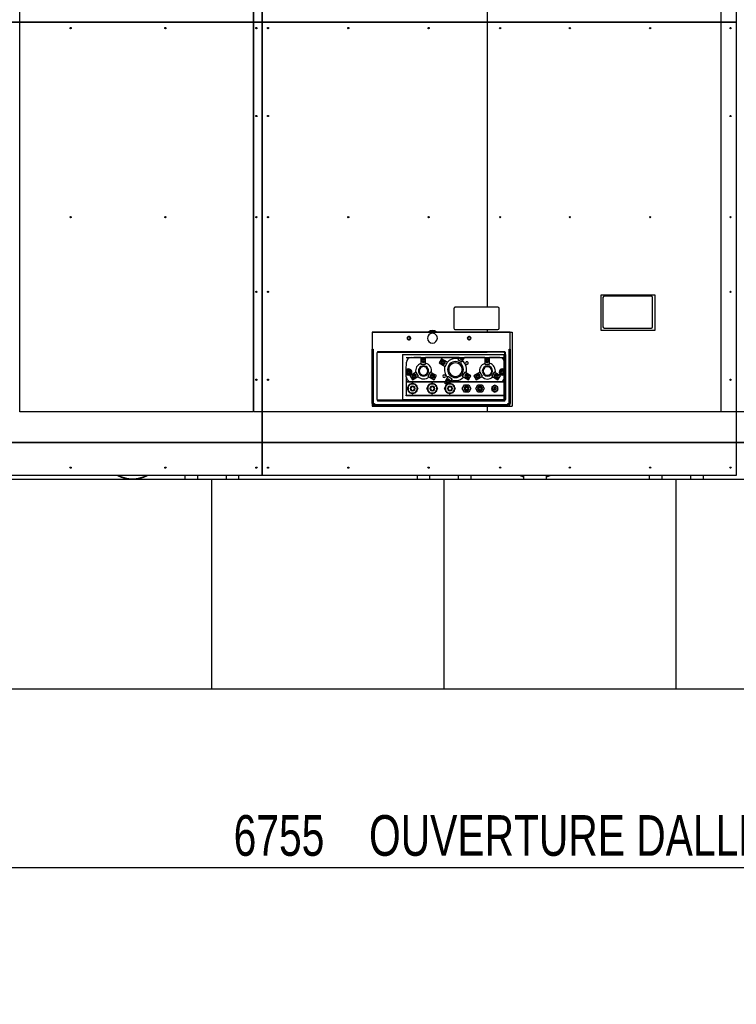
# Model space of a CAD drawing. Header units: millimetres. Extents: x 5 to 589, y 5 to 415.
# Tile 36 of 104: x 127 to 180, y 166 to 239. Entities that reach past the tile are written whole.
import ezdxf

# ---------------------------------------------------------------- set-up
doc = ezdxf.new("R2010")
doc.units = ezdxf.units.MM
doc.layers.add('COTES', color=1, linetype='Continuous')
doc.layers.add('TRAIT-FORT', color=4, linetype='Continuous', lineweight=25)
doc.styles.add('SLDTEXTSTYLE0', font='TXT', dxfattribs={"width": 0.75})
doc.dimstyles.new('SLDDIMSTYLE0', dxfattribs={"dimtxt": 3, "dimasz": 2, "dimexe": 0, "dimexo": 0.0625, "dimgap": 0.75, "dimtad": 1, "dimlfac": 35, "dimrnd": 1e-09, "dimzin": 12, "dimdsep": 46, "dimtxsty": 'SLDTEXTSTYLE0', "dimsah": 1, "dimcen": 0.09, "dimadec": 0, "dimazin": 3, "dimtfac": 1, "dimtofl": 0, "dimtmove": 0, "dimatfit": 3, "dimfxl": 1, "dimfrac": 2, "dimtolj": 1, "dimtzin": 12, "dimarcsym": 0})

# ---------------------------------------------------------------- blocks, each defined once
blk = doc.blocks.new('_D_10')
at = {"layer": 'COTES', "color": 1, "transparency": 16777216}
for p, q in [((72.861, 205.638), (72.861, 175.304)), ((265.861, 205.638), (265.861, 175.304)), ((72.861, 176.304), (265.861, 176.304))]:
    blk.add_line(p, q, dxfattribs=at)
for points in [[(72.861, 176.304), (74.861, 175.804), (74.861, 176.804)], [(265.861, 176.304), (263.861, 176.804), (263.861, 175.804)]]:
    blk.add_solid(points, dxfattribs=at)
at = {"layer": 'COTES', "color": 1, "transparency": 16777216, "char_height": 3, "attachment_point": 1, "style": 'SLDTEXTSTYLE0'}
for s, insert in [('6755', (143.042, 180.171)), ('OUVERTURE DALLES FP', (153.034, 180.171))]:
    blk.add_mtext(s, dxfattribs=dict(at, insert=insert))

msp = doc.modelspace()

# ---------------------------------------------------------------- linework, layer by layer
at = {"color": 7, "linetype": 'Continuous'}
for p, q in [((144.49214, 255.70259), (144.49214, 237.06214)), ((144.51753, 237.06214), (144.51753, 255.70259)), ((161.75268, 255.70278), (161.75268, 237.07521)), ((161.77808, 237.07521), (161.77808, 255.70278)), ((127.25699, 237.07086), (127.25699, 255.69425)), ((179.01322, 246.0174), (179.01322, 237.06233)), ((179.03863, 237.06233), (179.03863, 246.02149)), ((127.25699, 236.96201), (127.25699, 237.07086)), ((127.25699, 218.33861), (127.25699, 236.96201)), ((144.49214, 237.06214), (144.49214, 236.97036)), ((144.49214, 236.97036), (144.49214, 218.3299)), ((144.51753, 236.97036), (144.51753, 237.06214)), ((144.51753, 218.3299), (144.51753, 236.97036)), ((161.75268, 237.07521), (161.75268, 237.06233)), ((161.75268, 237.06233), (161.75268, 236.97053)), ((161.75268, 236.97053), (161.75268, 218.34296)), ((161.77808, 237.06233), (161.77808, 237.07521)), ((161.77808, 236.97053), (161.77808, 237.06233)), ((161.77808, 218.34296), (161.77808, 236.97053)), ((179.01322, 237.06233), (179.01322, 236.97053)), ((179.01322, 236.97053), (179.01322, 218.33009)), ((179.03863, 236.97053), (179.03863, 237.06233)), ((179.03863, 218.33009), (179.03863, 236.97053)), ((127.25699, 218.22976), (127.25699, 218.33861)), ((127.25699, 209.92713), (127.25699, 218.22976)), ((144.49214, 218.3299), (144.49214, 218.2381)), ((144.49214, 218.2381), (144.49214, 209.92713)), ((144.51753, 218.2381), (144.51753, 218.3299)), ((144.51753, 209.92713), (144.51753, 218.2381)), ((161.75268, 218.34296), (161.75268, 218.33009)), ((161.75268, 218.33009), (161.75268, 218.23829)), ((161.75268, 218.23829), (161.75268, 217.64122)), ((161.77808, 218.33009), (161.77808, 218.34296)), ((161.77808, 218.23829), (161.77808, 218.33009)), ((161.77808, 217.64122), (161.77808, 218.23829)), ((170.30494, 218.35966), (170.30494, 216.18984)), ((173.87534, 218.45399), (170.39929, 218.45399)), ((173.96968, 216.18984), (173.96968, 218.35966)), ((179.01322, 218.33009), (179.01322, 218.23829)), ((179.01322, 218.23829), (179.01322, 209.92713)), ((179.03863, 218.23829), (179.03863, 218.33009)), ((179.03863, 209.92713), (179.03863, 218.23829)), ((159.29985, 217.55051), (159.29985, 216.09187)), ((161.75268, 217.64122), (159.39057, 217.64122)), ((162.54369, 217.64122), (161.77808, 217.64122)), ((162.6344, 216.09187), (162.6344, 217.55051)), ((157.42962, 215.8132), (153.25921, 215.8132)), ((153.25921, 215.8132), (153.25921, 214.54325)), ((158.00244, 215.8132), (157.42962, 215.8132)), ((161.75268, 215.8132), (158.00244, 215.8132)), ((159.39057, 216.00116), (161.75268, 216.00116)), ((161.75268, 216.00116), (161.75268, 215.8132)), ((161.77808, 215.8132), (161.75268, 215.8132)), ((161.77808, 215.8132), (161.77808, 216.00116)), ((161.77808, 216.00116), (162.54369, 216.00116)), ((163.46423, 215.8132), (161.77808, 215.8132)), ((163.46423, 214.54325), (163.46423, 215.8132)), ((170.39929, 216.0955), (173.87534, 216.0955)), ((153.25921, 210.55195), (153.25921, 214.54325)), ((153.25921, 214.54325), (153.34992, 214.54325)), ((153.34992, 214.54325), (153.34992, 210.55195)), ((153.64146, 214.32372), (153.71276, 214.32372)), ((161.75268, 214.36182), (153.71276, 214.36182)), ((153.71276, 214.32372), (161.75268, 214.32372)), ((161.75268, 214.32372), (161.75268, 214.36182)), ((161.77808, 214.36182), (161.75268, 214.36182)), ((162.95769, 214.36182), (161.77808, 214.36182)), ((161.77808, 214.32409), (161.77808, 214.36182)), ((162.95769, 214.32409), (161.77808, 214.32409)), ((163.01067, 214.36182), (162.95769, 214.36182)), ((163.37352, 212.00333), (163.37352, 214.54325)), ((163.37352, 214.54325), (163.46423, 214.54325)), ((163.46423, 214.54325), (163.46423, 212.00333)), ((153.62205, 210.82408), (153.62205, 214.27111)), ((155.78657, 213.94511), (163.04377, 213.94511)), ((155.78672, 212.99908), (155.78733, 213.58244)), ((156.85771, 213.94418), (156.33086, 213.94473)), ((156.85771, 213.94511), (156.85719, 213.45051)), ((157.00188, 213.79612), (156.9692, 213.73952)), ((156.9692, 213.73952), (157.00188, 213.68291)), ((157.06725, 213.79612), (157.00188, 213.79612)), ((157.00188, 213.68291), (157.06725, 213.68291)), ((157.09993, 213.73952), (157.06725, 213.79612)), ((157.06725, 213.68291), (157.09993, 213.73952)), ((157.21133, 213.45014), (157.21186, 213.94511)), ((159.67986, 213.94121), (157.21186, 213.94381)), ((158.37661, 213.84737), (158.19921, 213.54085)), ((158.83638, 213.58128), (158.37661, 213.84737)), ((158.4647, 213.62948), (158.43202, 213.57288)), ((158.43202, 213.57288), (158.4647, 213.51627)), ((158.53006, 213.62948), (158.4647, 213.62948)), ((158.56274, 213.57288), (158.53006, 213.62948)), ((158.53006, 213.51627), (158.56274, 213.57288)), ((158.65898, 213.27476), (158.83638, 213.58128)), ((159.68212, 213.94511), (159.58755, 213.7817)), ((159.58755, 213.7817), (159.89406, 213.6043)), ((159.82134, 213.94511), (159.82031, 213.9433)), ((159.82031, 213.9433), (159.85298, 213.88669)), ((159.85298, 213.88669), (159.91834, 213.88669)), ((159.89406, 213.6043), (160.09131, 213.94511)), ((159.91834, 213.88669), (159.95102, 213.9433)), ((159.95102, 213.9433), (159.94999, 213.94511)), ((161.57488, 213.93922), (160.08879, 213.94078)), ((161.57489, 213.94511), (161.57436, 213.44555)), ((161.71906, 213.79116), (161.68638, 213.73456)), ((161.68638, 213.73456), (161.71906, 213.67795)), ((161.78442, 213.79116), (161.71906, 213.79116)), ((161.71906, 213.67795), (161.78442, 213.67795)), ((161.81711, 213.73456), (161.78442, 213.79116)), ((161.78442, 213.67795), (161.81711, 213.73456)), ((161.92851, 213.44517), (161.92904, 213.94511)), ((162.49948, 213.93824), (161.92904, 213.93883)), ((162.68091, 213.93805), (162.49948, 213.93824)), ((162.68204, 213.93805), (162.68091, 213.93805)), ((163.05204, 210.82408), (163.05204, 214.22975)), ((163.10138, 214.22975), (163.10138, 214.27111)), ((163.10138, 210.82408), (163.10138, 214.22975)), ((155.92872, 212.93182), (155.88944, 212.86379)), ((155.88944, 212.86379), (155.92872, 212.79575)), ((156.00728, 212.93182), (155.92872, 212.93182)), ((156.04656, 212.86379), (156.00728, 212.93182)), ((156.00728, 212.79575), (156.04656, 212.86379)), ((156.51678, 212.86236), (156.05645, 212.59722)), ((156.69354, 212.55546), (156.51678, 212.86236)), ((156.85719, 213.45051), (157.21133, 213.45014)), ((157.5505, 212.86127), (157.3731, 212.55475)), ((158.01027, 212.59516), (157.5505, 212.86127)), ((158.19921, 213.54085), (158.65898, 213.27476)), ((158.4647, 213.51627), (158.53006, 213.51627)), ((160.09448, 212.85314), (159.91708, 212.54662)), ((160.55425, 212.58705), (160.09448, 212.85314)), ((161.23396, 212.85738), (160.77363, 212.59226)), ((161.41072, 212.5505), (161.23396, 212.85738)), ((161.57436, 213.44555), (161.92851, 213.44517)), ((162.26767, 212.85629), (162.09028, 212.54977)), ((162.72745, 212.5902), (162.26767, 212.85629)), ((162.82306, 212.93182), (162.78378, 212.86379)), ((162.78378, 212.86379), (162.82306, 212.79575)), ((162.90162, 212.93182), (162.82306, 212.93182)), ((162.9409, 212.86379), (162.90162, 212.93182)), ((162.90162, 212.79575), (162.9409, 212.86379)), ((155.78621, 212.50838), (155.78643, 212.72887)), ((155.78657, 212.50501), (155.78657, 212.18525)), ((155.78657, 212.18525), (155.78657, 212.13081)), ((155.78657, 212.13081), (158.63209, 212.13081)), ((158.63209, 212.13081), (155.78657, 212.13081)), ((155.78657, 212.13081), (155.78657, 212.07638)), ((155.92872, 212.79575), (156.00728, 212.79575)), ((156.05645, 212.59722), (156.23321, 212.29033)), ((158.63886, 212.14252), (156.14867, 212.14514)), ((156.23321, 212.29033), (156.69354, 212.55546)), ((156.32187, 212.62117), (156.28919, 212.56457)), ((156.28919, 212.56457), (156.32187, 212.50796)), ((156.38724, 212.62117), (156.32187, 212.62117)), ((156.32187, 212.50796), (156.38724, 212.50796)), ((156.41992, 212.56457), (156.38724, 212.62117)), ((156.38724, 212.50796), (156.41992, 212.56457)), ((157.3731, 212.55475), (157.83287, 212.28864)), ((157.67942, 212.61974), (157.64674, 212.56313)), ((157.64674, 212.56313), (157.67942, 212.50653)), ((157.74478, 212.61974), (157.67942, 212.61974)), ((157.67942, 212.50653), (157.74478, 212.50653)), ((157.77746, 212.56313), (157.74478, 212.61974)), ((157.74478, 212.50653), (157.77746, 212.56313)), ((157.83287, 212.28864), (158.01027, 212.59516)), ((158.85941, 212.52359), (158.5933, 212.06382)), ((158.83512, 212.2412), (158.80244, 212.18459)), ((158.80244, 212.18459), (158.83512, 212.12799)), ((158.90049, 212.2412), (158.83512, 212.2412)), ((158.83512, 212.12799), (158.90049, 212.12799)), ((159.16593, 212.34619), (158.85941, 212.52359)), ((158.93317, 212.18459), (158.90049, 212.2412)), ((158.90049, 212.12799), (158.93317, 212.18459)), ((158.97746, 212.02058), (159.16593, 212.34619)), ((162.68015, 212.13081), (159.04127, 212.13081)), ((159.04127, 212.13081), (162.68015, 212.13081)), ((162.68015, 212.13826), (159.0478, 212.14208)), ((159.91708, 212.54662), (160.37687, 212.28053)), ((160.2234, 212.61163), (160.19072, 212.55502)), ((160.19072, 212.55502), (160.2234, 212.49841)), ((160.28876, 212.61163), (160.2234, 212.61163)), ((160.2234, 212.49841), (160.28876, 212.49841)), ((160.32146, 212.55502), (160.28876, 212.61163)), ((160.28876, 212.49841), (160.32146, 212.55502)), ((160.37687, 212.28053), (160.55425, 212.58705)), ((160.77363, 212.59226), (160.95038, 212.28536)), ((160.95038, 212.28536), (161.41072, 212.5505)), ((161.03905, 212.61621), (161.00637, 212.5596)), ((161.00637, 212.5596), (161.03905, 212.503)), ((161.10441, 212.61621), (161.03905, 212.61621)), ((161.03905, 212.503), (161.10441, 212.503)), ((161.1371, 212.5596), (161.10441, 212.61621)), ((161.10441, 212.503), (161.1371, 212.5596)), ((162.09028, 212.54977), (162.55005, 212.28368)), ((162.3966, 212.61478), (162.36391, 212.55817)), ((162.36391, 212.55817), (162.3966, 212.50157)), ((162.46196, 212.61478), (162.3966, 212.61478)), ((162.3966, 212.50157), (162.46196, 212.50157)), ((162.49464, 212.55817), (162.46196, 212.61478)), ((162.46196, 212.50157), (162.49464, 212.55817)), ((162.55005, 212.28368), (162.72745, 212.5902)), ((163.04377, 212.13081), (162.68015, 212.13081)), ((162.68015, 212.13081), (163.04377, 212.13081)), ((162.82306, 212.79575), (162.90162, 212.79575)), ((155.78657, 212.07638), (155.78657, 212.02196)), ((155.78657, 212.02196), (155.78657, 211.20552)), ((155.85847, 211.64458), (155.95673, 211.81476)), ((155.95673, 211.4744), (155.85847, 211.64458)), ((156.00232, 211.89374), (155.91112, 211.84109)), ((155.91112, 211.84109), (155.91112, 211.73578)), ((155.91112, 211.55338), (155.91112, 211.44807)), ((155.91112, 211.44807), (156.00232, 211.39542)), ((155.95673, 211.81476), (156.05498, 211.98495)), ((156.05498, 211.30422), (155.95673, 211.4744)), ((156.05498, 211.98495), (156.25149, 211.98495)), ((156.25149, 212.0376), (156.16029, 211.98495)), ((156.34269, 211.98495), (156.25149, 212.0376)), ((156.25149, 211.98495), (156.448, 211.98495)), ((156.448, 211.98495), (156.54626, 211.81476)), ((156.54626, 211.4744), (156.448, 211.30422)), ((156.59185, 211.84109), (156.50065, 211.89374)), ((156.50065, 211.39542), (156.59185, 211.44807)), ((156.54626, 211.81476), (156.64451, 211.64458)), ((156.64451, 211.64458), (156.54626, 211.4744)), ((156.59185, 211.73578), (156.59185, 211.84109)), ((156.59185, 211.44807), (156.59185, 211.55338)), ((157.30991, 211.64458), (157.40817, 211.81476)), ((157.40817, 211.4744), (157.30991, 211.64458)), ((157.45376, 211.89374), (157.36256, 211.84109)), ((157.36256, 211.84109), (157.36256, 211.73578)), ((157.36256, 211.55338), (157.36256, 211.44807)), ((157.36256, 211.44807), (157.45376, 211.39542)), ((157.40817, 211.81476), (157.50642, 211.98495)), ((157.50642, 211.30422), (157.40817, 211.4744)), ((157.50642, 211.98495), (157.70293, 211.98495)), ((157.70293, 212.0376), (157.61173, 211.98495)), ((157.79413, 211.98495), (157.70293, 212.0376)), ((157.70293, 211.98495), (157.89944, 211.98495)), ((157.89944, 211.98495), (157.9977, 211.81476)), ((157.9977, 211.4744), (157.89944, 211.30422)), ((158.04329, 211.84109), (157.95209, 211.89374)), ((157.95209, 211.39542), (158.04329, 211.44807)), ((157.9977, 211.81476), (158.09595, 211.64458)), ((158.09595, 211.64458), (157.9977, 211.4744)), ((158.04329, 211.73578), (158.04329, 211.84109)), ((158.04329, 211.44807), (158.04329, 211.55338)), ((158.5933, 212.06382), (158.79019, 211.94986)), ((158.61394, 211.64458), (158.7122, 211.81476)), ((158.7122, 211.4744), (158.61394, 211.64458)), ((158.75779, 211.89374), (158.66659, 211.84109)), ((158.66659, 211.84109), (158.66659, 211.73578)), ((158.66659, 211.55338), (158.66659, 211.44807)), ((158.66659, 211.44807), (158.75779, 211.39542)), ((158.7122, 211.81476), (158.81045, 211.98495)), ((158.81045, 211.30422), (158.7122, 211.4744)), ((158.81045, 211.98495), (159.00695, 211.98495)), ((159.00695, 212.0376), (158.91575, 211.98495)), ((159.09816, 211.98495), (159.00695, 212.0376)), ((159.00695, 211.98495), (159.20346, 211.98495)), ((159.20346, 211.98495), (159.30173, 211.81476)), ((159.30173, 211.4744), (159.20346, 211.30422)), ((159.34732, 211.84109), (159.25612, 211.89374)), ((159.25612, 211.39542), (159.34732, 211.44807)), ((159.30173, 211.81476), (159.39997, 211.64458)), ((159.39997, 211.64458), (159.30173, 211.4744)), ((159.34732, 211.73578), (159.34732, 211.84109)), ((159.34732, 211.44807), (159.34732, 211.55338)), ((159.91736, 211.64458), (160.07448, 211.91673)), ((160.07448, 211.37244), (159.91736, 211.64458)), ((160.07448, 211.91673), (160.38873, 211.91673)), ((160.38873, 211.91673), (160.54585, 211.64458)), ((160.54585, 211.64458), (160.38873, 211.37244)), ((160.91522, 211.64096), (161.07235, 211.9131)), ((161.07235, 211.36881), (160.91522, 211.64096)), ((161.07235, 211.9131), (161.3866, 211.9131)), ((161.3866, 211.9131), (161.54372, 211.64096)), ((161.54372, 211.64096), (161.3866, 211.36881)), ((162.09126, 211.656), (162.08258, 211.64096)), ((162.08258, 211.64096), (162.09126, 211.6259)), ((162.19163, 211.82983), (162.09126, 211.77189)), ((162.09126, 211.77189), (162.09126, 211.656)), ((162.09126, 211.656), (162.14145, 211.74292)), ((162.09126, 211.6259), (162.09126, 211.51002)), ((162.14145, 211.53898), (162.09126, 211.6259)), ((162.09126, 211.51002), (162.19163, 211.45207)), ((162.14145, 211.74292), (162.19163, 211.82983)), ((162.19163, 211.45207), (162.14145, 211.53898)), ((162.20031, 211.84488), (162.19163, 211.82983)), ((162.19163, 211.45207), (162.20031, 211.43702)), ((162.21769, 211.84488), (162.20031, 211.84488)), ((162.20031, 211.43702), (162.21769, 211.43702)), ((162.31805, 211.90283), (162.21769, 211.84488)), ((162.21769, 211.84488), (162.31805, 211.84488)), ((162.21769, 211.43702), (162.31805, 211.37908)), ((162.31805, 211.43702), (162.21769, 211.43702)), ((162.41841, 211.84488), (162.31805, 211.90283)), ((162.31805, 211.84488), (162.41841, 211.84488)), ((162.31805, 211.37908), (162.41841, 211.43702)), ((162.41841, 211.43702), (162.31805, 211.43702)), ((162.43579, 211.84488), (162.41841, 211.84488)), ((162.41841, 211.43702), (162.43579, 211.43702)), ((162.44448, 211.82983), (162.43579, 211.84488)), ((162.43579, 211.43702), (162.44448, 211.45207)), ((162.54484, 211.77189), (162.44448, 211.82983)), ((162.44448, 211.82983), (162.49467, 211.74292)), ((162.49467, 211.53898), (162.44448, 211.45207)), ((162.44448, 211.45207), (162.54484, 211.51002)), ((162.49467, 211.74292), (162.54484, 211.656)), ((162.54484, 211.6259), (162.49467, 211.53898)), ((162.54484, 211.656), (162.54484, 211.77189)), ((162.55353, 211.64096), (162.54484, 211.656)), ((162.54484, 211.6259), (162.55353, 211.64096)), ((162.54484, 211.51002), (162.54484, 211.6259)), ((163.37352, 210.55195), (163.37352, 212.00333)), ((163.37352, 212.00333), (163.46423, 212.00333)), ((163.46423, 212.00333), (163.46423, 210.55195)), ((153.71276, 210.77619), (153.63674, 210.77619)), ((161.75268, 210.77619), (153.71276, 210.77619)), ((153.71276, 210.73337), (161.75268, 210.73337)), ((155.78657, 211.20552), (155.78657, 211.15109)), ((155.78657, 211.09667), (155.78657, 211.15109)), ((155.78657, 211.15109), (155.87729, 211.15109)), ((155.87729, 211.09667), (155.78657, 211.09667)), ((155.87729, 211.15109), (163.04377, 211.15109)), ((155.87729, 211.09667), (155.87729, 211.15109)), ((163.04377, 211.09667), (155.87729, 211.09667)), ((156.25149, 211.30422), (156.05498, 211.30422)), ((156.16029, 211.30422), (156.25149, 211.25156)), ((156.448, 211.30422), (156.25149, 211.30422)), ((156.25149, 211.25156), (156.34269, 211.30422)), ((157.70293, 211.30422), (157.50642, 211.30422)), ((157.61173, 211.30422), (157.70293, 211.25156)), ((157.89944, 211.30422), (157.70293, 211.30422)), ((157.70293, 211.25156), (157.79413, 211.30422)), ((159.00695, 211.30422), (158.81045, 211.30422)), ((158.91575, 211.30422), (159.00695, 211.25156)), ((159.20346, 211.30422), (159.00695, 211.30422)), ((159.00695, 211.25156), (159.09816, 211.30422)), ((160.38873, 211.37244), (160.07448, 211.37244)), ((161.3866, 211.36881), (161.07235, 211.36881)), ((161.75268, 210.73337), (161.75268, 210.77619)), ((161.75268, 210.73337), (161.77808, 210.73337)), ((161.77808, 210.73337), (161.77808, 210.77619)), ((161.77808, 210.77619), (163.01067, 210.77619)), ((161.77808, 210.73337), (163.01067, 210.73337)), ((163.01067, 210.77619), (163.05204, 210.77619)), ((163.05204, 210.77619), (163.05204, 210.82408)), ((153.34992, 210.55195), (153.44063, 210.55195)), ((153.44063, 210.55195), (153.44063, 210.46124)), ((153.44063, 210.46124), (163.28281, 210.46124)), ((163.28281, 210.37053), (153.44063, 210.37053)), ((161.75268, 210.37053), (161.75268, 209.92713)), ((161.77808, 209.92713), (161.77808, 210.37053)), ((163.28281, 210.46124), (163.28281, 210.55195)), ((163.28281, 210.55195), (163.37352, 210.55195)), ((144.49214, 209.92713), (127.25699, 209.92713)), ((161.75268, 209.92713), (144.51753, 209.92713)), ((179.01322, 209.92713), (161.77808, 209.92713)), ((196.27377, 209.92713), (179.03863, 209.92713)), ((242.44747, 207.66534), (75.12017, 207.66534)), ((75.12017, 207.66534), (242.44747, 207.66534))]:
    msp.add_line(p, q, dxfattribs=at)
for centre in [(158.49738, 213.57288), (157.7121, 212.56314), (161.07173, 212.5596)]:
    msp.add_circle(centre, 0.11321, dxfattribs=at)
for centre, radius, start, end in [((170.39928, 218.35965), 0.09434, 89.997032, 179.9950674), ((173.87535, 218.35966), 0.09433, 359.9981331, 90.0018016), ((159.39056, 217.55051), 0.09071, 89.9988486, 180.0011514), ((162.54368, 217.5505), 0.09072, 0.0041522, 89.9958478), ((157.71602, 215.35966), 0.54425, 89.9991989, 122.2712403), ((157.71604, 215.35966), 0.54425, 57.7287597, 90.0008011), ((159.39056, 216.09187), 0.09071, 179.9988921, 270.0011079), ((162.54368, 216.09188), 0.09072, 270.0041957, 359.9958043), ((170.39929, 216.18985), 0.09435, 180.0038171, 269.9961829), ((173.87534, 216.18984), 0.09434, 270.004984, 0.0029819), ((155.98073, 215.35963), 0.13625, 154.3126429, 179.9941292), ((155.98055, 215.35964), 0.13607, 179.9982453, 282.8528738), ((155.9805, 215.35965), 0.13604, 102.8343747, 154.2759151), ((155.98052, 215.35965), 0.09649, 149.9925955, 270.004232), ((155.98046, 215.35975), 0.09639, 119.993391, 150.0278844), ((155.98054, 215.35968), 0.09649, 89.9994037, 120.0147674), ((155.98057, 215.35965), 0.13604, 359.9972292, 102.8630462), ((155.98057, 215.35975), 0.0966, 269.9751814, 299.9573006), ((155.98053, 215.35964), 0.09653, 330.0088689, 89.9885107), ((155.98053, 215.35964), 0.13607, 282.8625138, 334.2936149), ((155.98046, 215.35973), 0.09663, 300.0168723, 329.9831277), ((155.9806, 215.35965), 0.13602, 334.2776794, 359.9991286), ((157.71604, 215.35965), 0.36284, 359.9988596, 180.0011513), ((157.71604, 215.35965), 0.36284, 180.0001963, 359.9998146), ((160.42558, 215.35963), 0.13625, 154.3126429, 179.9941291), ((160.4254, 215.35964), 0.13607, 179.9982453, 282.8528738), ((160.42535, 215.35965), 0.13604, 102.8343747, 154.2759151), ((160.42537, 215.35965), 0.09649, 149.9925955, 270.0042321), ((160.42532, 215.35975), 0.09639, 119.9933909, 150.0278845), ((160.4254, 215.35968), 0.09649, 89.9994036, 120.0147674), ((160.42542, 215.35965), 0.13604, 359.9972292, 102.8630462), ((160.42542, 215.35975), 0.0966, 269.9751814, 299.9573007), ((160.42538, 215.35964), 0.09653, 330.0088689, 89.9885106), ((160.42538, 215.35964), 0.13607, 282.8625138, 334.2936149), ((160.42532, 215.35973), 0.09663, 300.0168723, 329.9831277), ((160.42545, 215.35965), 0.13602, 334.2776794, 359.9991286), ((153.7117, 214.26792), 0.08971, 141.5360787, 177.963883), ((153.71264, 214.27124), 0.09054, 119.9727552, 143.5975001), ((153.71274, 214.27121), 0.09061, 89.9825954, 120.0163744), ((162.9577, 214.22977), 0.09432, 59.9978868, 90.0025855), ((162.95771, 214.22978), 0.0943, 29.9951546, 60.0048454), ((163.01067, 214.27111), 0.09071, 30.0001447, 90.0001314), ((163.01064, 214.2711), 0.09075, 0.0055751, 29.9933946), ((156.1502, 213.58206), 0.36287, 90.1189638, 179.9391523), ((157.03456, 213.73951), 0.15893, 90.0017196, 269.9982886), ((157.03457, 213.73952), 0.11721, 90.0000004, 270.0000004), ((157.03456, 213.73952), 0.11321, 90.0000946, 269.9999519), ((157.03457, 213.73951), 0.15893, 269.9979943, 90.002014), ((157.03457, 213.73952), 0.11321, 269.9948653, 90.0051811), ((157.03457, 213.73952), 0.11721, 270.0000004, 90.0000004), ((158.49738, 213.57288), 0.15894, 90.0010518, 269.9989813), ((158.49738, 213.57288), 0.1172, 89.999191, 270.000809), ((158.49738, 213.57288), 0.15894, 270.0010462, 89.9989869), ((158.49738, 213.57288), 0.1172, 270, 90), ((159.41538, 213.04157), 0.81646, 89.940705, 137.3582025), ((159.41537, 213.04159), 0.58783, 89.9394048, 269.9385217), ((159.41536, 213.04159), 0.58783, 269.9396037, 89.9383228), ((159.41529, 213.04111), 0.81692, 75.7618552, 89.9343958), ((159.88565, 213.94329), 0.15891, 179.343872, 270.0068915), ((159.88765, 213.94132), 0.11524, 178.1112051, 269.0139361), ((159.88567, 213.9433), 0.11322, 179.0794389, 269.9980954), ((159.88568, 213.9433), 0.15893, 269.9933403, 0.6481935), ((159.88567, 213.94326), 0.11318, 269.9966963, 0.9222243), ((159.88368, 213.94129), 0.11521, 270.9869993, 1.884941), ((159.41538, 213.0416), 0.81641, 342.4927025, 50.5718311), ((160.2571, 213.5264), 0.09651, 359.9290457, 179.9413011), ((161.75174, 213.73456), 0.15894, 90.0010187, 269.9989813), ((161.75174, 213.73456), 0.1172, 89.999191, 270.000809), ((161.75174, 213.73456), 0.11321, 90.0000946, 269.9999054), ((161.75174, 213.73456), 0.15894, 270.0010131, 89.9989869), ((161.75174, 213.73456), 0.1172, 270, 90), ((161.75174, 213.73456), 0.11321, 270.0000866, 89.9999133), ((162.68166, 213.57519), 0.36286, 359.9400763, 89.9397299), ((162.95769, 214.22973), 0.09435, 17.1823205, 30.0108478), ((162.95745, 214.22969), 0.09459, 0.0320105, 17.163879), ((155.968, 212.86379), 0.22679, 90.0020394, 270.0000819), ((155.968, 212.86379), 0.17745, 90.0021288, 270.0005825), ((155.968, 212.86379), 0.13607, 90.000631, 269.999369), ((155.968, 212.86379), 0.22679, 269.999918, 90.0022033), ((155.968, 212.86379), 0.17745, 270.0021238, 90.0005876), ((155.968, 212.86379), 0.13607, 270.000602, 89.999398), ((157.05668, 212.94246), 0.58966, 109.8412166, 190.073724), ((157.05665, 212.94249), 0.37735, 89.9369745, 269.9401885), ((157.05667, 212.94247), 0.31568, 89.938909, 269.9396198), ((157.05667, 212.94249), 0.37735, 269.936903, 89.94026), ((157.05667, 212.94247), 0.31568, 269.938909, 89.9396198), ((157.05667, 212.94248), 0.58964, 347.4494815, 74.7185924), ((159.41538, 213.04159), 0.81645, 162.4937935, 224.1212831), ((159.41536, 213.04159), 0.49712, 89.9400904, 269.9400933), ((159.41536, 213.04159), 0.49712, 269.9405737, 89.9396099), ((160.2571, 213.52638), 0.09651, 179.9326953, 359.9376514), ((161.77386, 212.93751), 0.58966, 109.8407388, 190.0742018), ((161.77384, 212.93751), 0.37738, 359.9400202, 179.9363056), ((161.77384, 212.93753), 0.37738, 179.9396576, 359.9366682), ((161.77384, 212.93752), 0.3157, 89.9398129, 269.9407315), ((161.77383, 212.93752), 0.3157, 269.9424471, 89.9380974), ((161.77383, 212.9375), 0.58966, 347.4511237, 74.7169501), ((162.86234, 212.86379), 0.22679, 89.9999181, 269.9979605), ((162.86235, 212.86379), 0.17745, 90.0048402, 269.9978711), ((162.86234, 212.86379), 0.13607, 90.000631, 269.999369), ((162.86234, 212.86379), 0.17745, 270.0021238, 90.0005876), ((162.86236, 212.86382), 0.22675, 36.6711312, 90.0038298), ((162.86234, 212.86379), 0.13607, 270.000602, 89.999398), ((156.14905, 212.50798), 0.36284, 179.9369837, 269.9407492), ((156.35456, 212.56457), 0.15894, 90.0017445, 269.9982887), ((156.35455, 212.56457), 0.1172, 89.999191, 270.000809), ((156.35455, 212.56457), 0.11321, 90.0000946, 269.9999518), ((156.35455, 212.56457), 0.15894, 270.0010462, 89.9989869), ((156.35455, 212.56457), 0.1172, 270, 90), ((156.35456, 212.56457), 0.11321, 269.9948654, 90.0051811), ((157.05665, 212.94247), 0.58964, 225.0972851, 269.940761), ((157.05669, 212.94242), 0.58959, 269.9373523, 312.4046469), ((157.7121, 212.56314), 0.15894, 90.0010188, 269.9989482), ((157.71211, 212.56314), 0.11721, 90.0000002, 270.0000002), ((157.7121, 212.56314), 0.15894, 270.0010131, 89.9989538), ((157.71211, 212.56314), 0.11721, 270.0000002, 90.0000002), ((158.57365, 212.55679), 0.09656, 359.9536237, 179.9429879), ((158.57365, 212.55681), 0.09656, 179.9539031, 359.9427084), ((158.8678, 212.18459), 0.15894, 90.0016809, 269.998286), ((158.86781, 212.1846), 0.11721, 90.0000002, 270.0000002), ((158.8678, 212.18459), 0.11321, 90.0000402, 269.9999134), ((158.8678, 212.18459), 0.15894, 270.0010187, 89.9989482), ((158.86781, 212.18459), 0.11321, 269.9948269, 90.0051267), ((158.86781, 212.1846), 0.11721, 270.0000002, 90.0000002), ((159.41535, 213.04162), 0.81646, 249.2843399, 269.9405902), ((159.41537, 213.04157), 0.81641, 269.9391816, 317.3597087), ((160.25608, 212.55502), 0.15893, 89.998, 270.0030174), ((160.25608, 212.55503), 0.1172, 89.9999999, 269.9999999), ((160.25608, 212.55501), 0.11321, 90.0015113, 269.9999518), ((160.25609, 212.55502), 0.15893, 269.9979695, 90.0030479), ((160.25608, 212.55503), 0.1172, 269.9999999, 89.9999999), ((160.25608, 212.55501), 0.11321, 270.0015033, 89.9999598), ((161.07173, 212.55961), 0.15894, 90.0010188, 269.998973), ((161.07173, 212.55961), 0.1172, 89.999191, 270.000809), ((161.07173, 212.55961), 0.15894, 270.0010131, 89.9989787), ((161.07173, 212.55961), 0.1172, 270, 90), ((161.77385, 212.93751), 0.58965, 225.0960033, 269.9389552), ((161.77384, 212.93751), 0.58966, 269.9397497, 312.4022495), ((162.42928, 212.55817), 0.15893, 90.001027, 269.9989812), ((162.42928, 212.55816), 0.11721, 89.9982858, 270.0017479), ((162.42928, 212.55817), 0.11321, 89.9991147, 270.0009318), ((162.42928, 212.55817), 0.15893, 270.0017196, 89.9982886), ((162.42928, 212.55816), 0.11721, 270.0000168, 90.0000168), ((162.42928, 212.55817), 0.11321, 270.0000866, 89.9999598), ((162.68054, 212.50112), 0.36285, 269.9387518, 359.9410544), ((162.86233, 212.8638), 0.2268, 269.9996327, 323.3229584), ((156.25149, 211.64458), 0.34036, 89.9998748, 270.0001406), ((156.25148, 211.64458), 0.18143, 89.9988487, 270.0011513), ((156.25149, 211.64458), 0.13426, 359.9990952, 180.0009048), ((156.25149, 211.64458), 0.13426, 179.9990952, 0.0009048), ((156.25149, 211.64458), 0.34036, 269.9998775, 90.000138), ((156.25149, 211.64458), 0.18143, 269.9988487, 90.0011513), ((157.70293, 211.64458), 0.34036, 89.9998748, 270.0001406), ((157.70292, 211.64458), 0.18143, 89.9988487, 270.0011513), ((157.70293, 211.64458), 0.13426, 359.9990952, 180.0009048), ((157.70293, 211.64458), 0.13426, 179.9990952, 0.0009048), ((157.70293, 211.64458), 0.34036, 269.9998775, 90.000138), ((157.70293, 211.64458), 0.18143, 269.9988487, 90.0011513), ((159.00695, 211.64458), 0.34036, 89.9998775, 270.000138), ((159.00695, 211.64458), 0.18143, 89.9988487, 270.0011513), ((159.00696, 211.64458), 0.13426, 359.9990952, 180.0009048), ((159.00696, 211.64458), 0.13426, 179.9990952, 0.0009048), ((159.00696, 211.64458), 0.34036, 269.9998748, 90.0001406), ((159.00696, 211.64458), 0.18143, 269.9988487, 90.0011513), ((160.2316, 211.64458), 0.18143, 89.9988487, 270.0011513), ((160.23161, 211.64458), 0.16691, 89.9997425, 270.0002575), ((160.23161, 211.64458), 0.1524, 90.0008412, 269.9991933), ((160.23161, 211.64458), 0.09071, 359.9988486, 179.9958043), ((160.23161, 211.64459), 0.09071, 179.9988486, 359.9958043), ((160.23161, 211.64458), 0.18143, 269.9988487, 90.0011513), ((160.23161, 211.64458), 0.16691, 269.9997425, 90.0002574), ((160.2316, 211.64458), 0.1524, 270.0008352, 89.9991992), ((161.22948, 211.64095), 0.18143, 90.0015221, 270.0011513), ((161.22947, 211.64096), 0.16691, 89.9997425, 269.9963829), ((161.22947, 211.64096), 0.1524, 90.0008067, 269.9981065), ((161.22947, 211.64096), 0.09071, 359.9988486, 179.9958043), ((161.22947, 211.64096), 0.09071, 179.9935017, 0.0011513), ((161.22946, 211.64096), 0.16691, 269.9997425, 89.9963829), ((161.22948, 211.64095), 0.18143, 270.0015221, 90.0011513), ((161.22947, 211.64096), 0.1524, 270.0008007, 89.9981124), ((162.31806, 211.64095), 0.20393, 90.0018932, 269.997314), ((162.31806, 211.64095), 0.0907, 89.9988487, 269.9958045), ((162.31805, 211.64096), 0.06894, 90.0020948, 269.9955026), ((162.31805, 211.64095), 0.04354, 89.9996393, 270.0040747), ((162.31805, 211.64095), 0.20393, 269.9995102, 89.999697), ((162.31806, 211.64095), 0.0907, 269.9935018, 90.0011514), ((162.31805, 211.64096), 0.06894, 270.0020949, 89.9955025), ((162.31806, 211.64095), 0.04354, 269.9885913, 90.0151228), ((153.71274, 210.82407), 0.09068, 179.9949107, 210.004059), ((153.71183, 210.82062), 0.08725, 210.6073934, 270.610418), ((163.01064, 210.82419), 0.09082, 270.0178405, 299.9813826), ((163.01064, 210.8241), 0.09074, 300.0101575, 359.9900507), ((153.44063, 210.55195), 0.18143, 180.0015221, 269.9984779), ((153.44063, 210.55195), 0.09071, 179.9988486, 270.0011514), ((163.2828, 210.55195), 0.09072, 270.0041957, 359.9958043), ((163.28279, 210.55196), 0.18144, 270.0041957, 359.9958043)]:
    msp.add_arc(centre, radius, start, end, dxfattribs=at)
at = {"layer": 'TRAIT-FORT', "color": 4, "linetype": 'Continuous', "lineweight": 25}
for p, q in [((145.14648, 288.95104), (145.14648, 238.66533)), ((145.14677, 238.66533), (145.14677, 288.95104)), ((180.14648, 288.95104), (180.14648, 238.66533)), ((145.14648, 238.66533), (109.14677, 238.66533)), ((109.14677, 238.66504), (145.14648, 238.66504)), ((136.14648, 238.66533), (136.14648, 238.66504)), ((136.14705, 238.66504), (136.14705, 238.66533)), ((145.14648, 238.66504), (145.14648, 205.23676)), ((180.14648, 238.66533), (145.14677, 238.66533)), ((145.14677, 205.23676), (145.14677, 238.66504)), ((145.14677, 238.66504), (180.14648, 238.66504)), ((165.28934, 238.66533), (165.28934, 238.66504)), ((165.28991, 238.66504), (165.28991, 238.66533)), ((180.14648, 238.66504), (180.14648, 205.23676)), ((174.14648, 218.52247), (170.14648, 218.52247)), ((170.14648, 218.52247), (170.14648, 215.95104)), ((174.14648, 215.95104), (174.14648, 218.52247)), ((153.25921, 215.8132), (153.25921, 210.35196)), ((153.25921, 215.8132), (163.59178, 215.8132)), ((163.59178, 215.8132), (163.59178, 210.35196)), ((170.14648, 215.95104), (174.14648, 215.95104)), ((155.51213, 214.14724), (155.51213, 210.82408)), ((155.51213, 214.14724), (163.10138, 214.14724)), ((163.00362, 210.82408), (163.00362, 214.14724)), ((163.10138, 214.14724), (163.10138, 210.82408)), ((155.51213, 210.82408), (163.10138, 210.82408)), ((153.25921, 210.35196), (163.59178, 210.35196)), ((145.14648, 205.23676), (109.14677, 205.23676)), ((124.28934, 204.95104), (141.4322, 204.95104)), ((139.4322, 205.23676), (139.4322, 204.95104)), ((140.36077, 205.23676), (140.36077, 204.95104)), ((141.4322, 189.49498), (141.4322, 204.95104)), ((141.4322, 204.95104), (158.57505, 204.95104)), ((142.50362, 204.95104), (142.50362, 205.23676)), ((143.4322, 204.95104), (143.4322, 205.23676)), ((145.14677, 205.23676), (145.14648, 205.23676)), ((180.14648, 205.23676), (145.14677, 205.23676)), ((156.57505, 205.23676), (156.57505, 204.95104)), ((157.50362, 205.23676), (157.50362, 204.95104)), ((158.57505, 189.49498), (158.57505, 204.95104)), ((158.57505, 204.95104), (175.71791, 204.95104)), ((159.64648, 204.95104), (159.64648, 205.23676)), ((160.57505, 204.95104), (160.57505, 205.23676)), ((164.4322, 205.23676), (164.4322, 204.95104)), ((166.14648, 204.95104), (166.14648, 205.23676)), ((173.71791, 205.23676), (173.71791, 204.95104)), ((174.64648, 205.23676), (174.64648, 204.95104)), ((175.71791, 189.49498), (175.71791, 204.95104)), ((175.71791, 204.95104), (192.86077, 204.95104)), ((176.78934, 204.95104), (176.78934, 205.23676)), ((177.71791, 204.95104), (177.71791, 205.23676)), ((180.14677, 205.23676), (180.14648, 205.23676)), ((124.28934, 189.49498), (141.4322, 189.49498)), ((141.4322, 189.49498), (158.57505, 189.49498)), ((158.57505, 189.49498), (175.71791, 189.49498)), ((175.71791, 189.49498), (192.86077, 189.49498))]:
    msp.add_line(p, q, dxfattribs=at)
for centre in [(131.00362, 238.23676), (138.00362, 238.23676), (144.71791, 238.23676), (145.57505, 238.23676), (151.50362, 238.23676), (157.4322, 238.23676), (162.71791, 238.23676), (167.86077, 238.23676), (173.78934, 238.23676), (179.71791, 238.23676), (144.71791, 231.75104), (145.57505, 231.75104), (179.71791, 231.75104), (131.00362, 224.29082), (138.00362, 224.29082), (144.71791, 224.29082), (145.57505, 224.29082), (151.50362, 224.29082), (157.4322, 224.29082), (162.71791, 224.29082), (167.86077, 224.29082), (173.78934, 224.29082), (179.71791, 224.29082), (144.71791, 218.77962), (145.57505, 218.77962), (179.71791, 218.77962), (144.71791, 212.2939), (145.57505, 212.2939), (179.71791, 212.2939), (131.00362, 205.80819), (138.00362, 205.80819), (144.71791, 205.80819), (145.57505, 205.80819), (151.50362, 205.80819), (157.4322, 205.80819), (162.71791, 205.80819), (167.86077, 205.80819), (173.78934, 205.80819), (179.71791, 205.80819)]:
    msp.add_circle(centre, 0.04571, dxfattribs=at)
for centre, radius, start, end in [((157.71604, 215.35965), 0.57143, 52.5337018, 127.4662982), ((135.57505, 207.23676), 2.28571, 241.0449756, 298.9550244), ((135.57505, 207.23676), 2.25714, 242.3842202, 297.6157798), ((165.28934, 207.23676), 2.28571, 241.0449756, 247.9756872), ((165.28934, 207.23676), 2.25714, 242.3842202, 247.6819981), ((165.28934, 207.23676), 2.25714, 292.3180019, 297.6157798), ((165.28934, 207.23676), 2.28571, 292.0243128, 298.9550244)]:
    msp.add_arc(centre, radius, start, end, dxfattribs=at)

# ---------------------------------------------------------------- dimensions: what is measured, and where the dimension line sits
at = {"layer": 'COTES', "color": 1}
dim = msp.add_linear_dim(base=(265.86077, 176.30415), p1=(72.86077, 206.63784), p2=(265.86077, 206.63784), text='<> OUVERTURE DALLES FP', dimstyle='SLDDIMSTYLE0', dxfattribs=at)
dim.commit()
dim.dimension.update_dxf_attribs({"geometry": '_D_10', "text_midpoint": (169.36077, 176.30415), "dimtype": 160})

doc.saveas('drawing.dxf')
